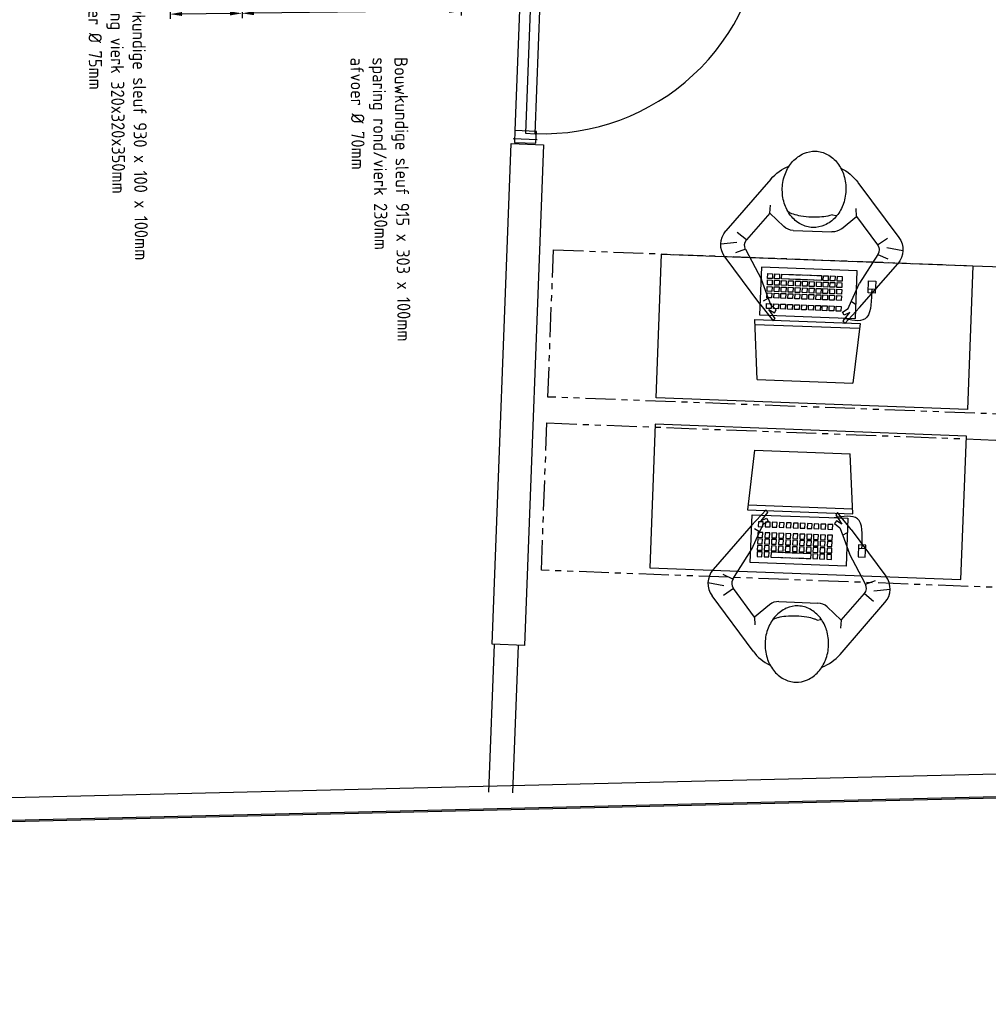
# Model space of a CAD drawing. Header units: millimetres. Extents: x 119024465 to 119292677, y 483022511 to 483148062.
# Tile 72 of 162: x 119096372 to 119100415, y 483053543 to 483057654. Entities that reach past the tile are written whole.
import ezdxf

# ---------------------------------------------------------------- set-up
doc = ezdxf.new("R2010")
doc.units = ezdxf.units.MM
doc.header["$LTSCALE"] = 100
doc.linetypes.add('PHANTOM', pattern=[2.5, 1.25, -0.25, 0.25, -0.25, 0.25, -0.25])
doc.layers.get('0').update_dxf_attribs({"linetype": 'CONTINUOUS'})
doc.layers.get('Defpoints').update_dxf_attribs({"linetype": 'CONTINUOUS'})
doc.layers.add('(22) Binnenwanden', color=1, linetype='CONTINUOUS', lineweight=0)
doc.layers.add('APPARATEN_0', color=7, linetype='CONTINUOUS', lineweight=25)
for name, color, linetype in [('00KA035', 7, 'CONTINUOUS'), ('200', 2, 'CONTINUOUS'), ('200-2D', 1, 'CONTINUOUS'), ('200-3D', 1, 'CONTINUOUS'), ('204', 1, 'CONTINUOUS'), ('AL31----', 5, 'CONTINUOUS'), ('APPARAAT', 3, 'CONTINUOUS'), ('BEMATING', 7, 'CONTINUOUS'), ('BT00----_RUIMTENRS', 7, 'CONTINUOUS'), ('LAYER22', 12, 'CONTINUOUS'), ('LAYER32', 7, 'CONTINUOUS'), ('MAN', 7, 'CONTINUOUS'), ('MUUR', 2, 'CONTINUOUS')]:
    doc.layers.add(name, color=color, linetype=linetype)
doc.styles.get("Standard").update_dxf_attribs({"font": 'ISOCP.SHX'})
doc.dimstyles.new('GB-HOME', dxfattribs={"dimscale": 20, "dimtxt": 2.5, "dimasz": 2.5, "dimexe": 1, "dimexo": 1, "dimgap": 1, "dimtad": 1, "dimdec": 0, "dimzin": 0, "dimdsep": 46, "dimtxsty": 'Standard', "dimcen": 0.09, "dimadec": 0, "dimazin": 0, "dimtfac": 1, "dimtdec": 0, "dimtofl": 0, "dimtmove": 0, "dimatfit": 3, "dimfxl": 1, "dimtolj": 1, "dimtzin": 0, "dimarcsym": 0})

# ---------------------------------------------------------------- blocks, each defined once
blk = doc.blocks.new('32-PPRAS')
at = {"layer": 'LAYER32', "color": 2, "linetype": 'Continuous'}
blk.add_lwpolyline([(0, 90), (-50, 90), (-50, 0), (0, 0)], close=True, dxfattribs=at)
blk = doc.blocks.new('32-PPLAS')
at = {"layer": 'LAYER32', "color": 2, "linetype": 'Continuous'}
blk.add_lwpolyline([(0, 90), (50, 90), (50, 0), (0, 0)], close=True, dxfattribs=at)
blk = doc.blocks.new('deur90')
at = {"layer": 'LAYER22', "color": 2, "linetype": 'Continuous'}
for points in [[(-227.4, 1169.9), (-327.4, 1169.9)], [(-327.4, 199.9), (-227.4, 199.9)]]:
    blk.add_lwpolyline(points, dxfattribs=at)
at = {"layer": 'LAYER32', "color": 1, "linetype": 'Continuous'}
blk.add_lwpolyline([(-317.4, 225.4, -0.414214), (-1236.8, 1144.9), (-317.4, 1144.9)], format="xyb", dxfattribs=at)
for points in [[(-317.4, 224.9), (-317.4, 1144.9), (-277.4, 1144.9), (-277.4, 224.9), (-317.4, 224.9), (-317.4, 1144.9)], [(-232.4, 1134.9), (-232.4, 234.9)]]:
    blk.add_lwpolyline(points, dxfattribs=at)
at = {"layer": 'LAYER32', "yscale": -1, "rotation": 270.0000006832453}
for name, p in [('32-PPLAS', (-232.4, 1184.9)), ('32-PPRAS', (-232.4, 184.9))]:
    blk.add_blockref(name, p, dxfattribs=at)
blk = doc.blocks.new('MAAN')
at = {"layer": '00KA035', "color": 7, "linetype": 'Continuous'}
for p, q in [((205.5, 283.7), (198.1, 232.2)), ((189.5, 201.6), (166.4, 232.2)), ((219.9, 203.9), (232.9, 235.9)), ((100.7, 130.5), (75.7, 128.8)), ((98.2, -70.9), (100.6, -83.2)), ((100.7, -148.2), (75.7, -146.5)), ((189.5, -219.3), (166.4, -249.9)), ((205.5, -301.4), (198.1, -249.9)), ((219.9, -221.6), (232.9, -253.7))]:
    blk.add_line(p, q, dxfattribs=at)
for centre, radius, start, end in [((35.9, 35.1), 68.5, 16.5456, 32.8907), ((-42.8, 11.8), 150.5, 7.0152, 16.5456), ((-168.8, -3.7), 277.5, 0, 7.0152), ((-168.8, -3.7), 277.5, 352.9848, 360), ((35.9, -42.6), 68.5, 335.5883, 343.4544), ((-42.8, -19.3), 150.5, 343.4544, 352.9848)]:
    blk.add_arc(centre, radius, start, end, dxfattribs=at)
at = {"layer": 'MAN', "color": 7, "linetype": 'Continuous'}
for p, q in [((-8.7, 130.9), (163.2, 268.8)), ((393, 151.7), (247.8, 268.7)), ((100.7, 130.5), (189.5, 201.6)), ((219.9, 203.9), (315.1, 148.6)), ((142.1, 83.5), (100.7, 130.5)), ((372.7, 125.2), (315.1, 148.6)), ((374.3, 124.5), (383.7, 140.6)), ((393, 151.7), (446, 106.1)), ((397, 114.8), (372.7, 125.2)), ((410.1, 97.7), (397, 114.8)), ((438, 100.8), (409.8, 121.2)), ((409.8, 121.2), (419.7, 103.4)), ((419.7, 103.4), (410.1, 97.7)), ((446, 106.1), (438, 100.8)), ((153.3, 53.7), (153.3, -71.4)), ((142.1, -101.2), (100.7, -148.2)), ((393, -169.4), (446, -123.8)), ((410.1, -115.5), (397, -132.5)), ((438, -118.5), (409.8, -138.9)), ((409.8, -138.9), (419.7, -121.1)), ((419.7, -121.1), (410.1, -115.5)), ((446, -123.8), (438, -118.5)), ((-8.7, -148.6), (163.2, -286.6)), ((100.7, -148.2), (189.5, -219.3)), ((372.7, -143), (315.1, -166.3)), ((397, -132.5), (372.7, -143)), ((374.3, -142.3), (383.7, -158.3)), ((219.9, -221.6), (315.1, -166.3)), ((393, -169.4), (247.8, -286.5))]:
    blk.add_line(p, q, dxfattribs=at)
for centre, radius, start, end in [((205.4, 216.2), 67.5, 51.1321, 128.734), ((206.4, 180.5), 27, 59.8289, 128.734), ((85, 14.1), 149.8, 128.734, 156.3252), ((0, -17.7), 105.5, 129.8057, 153.57), ((11.6, -31.6), 123.5, 109.0436, 129.8056), ((19.1, -53.4), 146.6, 90, 109.0436), ((19.1, -53.4), 146.6, 70.9565, 90), ((26.6, -31.6), 123.5, 50.1944, 70.9565), ((38.2, -17.7), 105.5, 26.43, 50.1944), ((108.3, 53.7), 45, 0, 41.3535), ((-17.8, -8.9), 85.6, 153.5701, 180), ((56, -8.9), 85.6, 0.0001, 26.4299), ((-17.8, -8.9), 85.6, 180.0001, 206.4299), ((56, -8.9), 85.6, 333.5701, 359.9999), ((0, 0), 105.5, 206.43, 230.1944), ((38.2, 0), 105.5, 309.8056, 333.57), ((11.6, 13.9), 123.5, 230.1944, 250.9564), ((85, -31.8), 149.8, 203.6748, 231.2661), ((26.6, 13.9), 123.5, 289.0435, 309.8055), ((108.3, -71.4), 45, 318.6465, 0), ((19.1, 35.7), 146.6, 250.9564, 270), ((19.1, 35.7), 146.6, 270, 289.0436), ((206.4, -198.3), 27, 231.266, 300.1711), ((205.4, -233.9), 67.5, 231.266, 308.8679)]:
    blk.add_arc(centre, radius, start, end, dxfattribs=at)
blk = doc.blocks.new('POP')
at = {"layer": '00KA035', "color": 7, "linetype": 'Continuous', "xscale": 1.29999995, "yscale": 1.29999995}
blk.add_blockref('MAAN', (-0.4, 16.7), dxfattribs=at)
blk = doc.blocks.new('figuurbureau')
at = {"layer": 'APPARATEN_0', "ltscale": 5}
for p, q in [((-1247.1, 1054.9), (-1267.1, 804.9)), ((-1247.1, 1054.9), (-847.1, 1054.9)), ((-827.1, 804.9), (-847.1, 1054.9)), ((-1265.5, 824.9), (-828.7, 824.9)), ((-1267.1, 804.9), (-827.1, 804.9)), ((-1247.1, 584.9), (-1247.1, 784.9)), ((-1247.1, 784.9), (-847.1, 784.9)), ((-847.1, 784.9), (-847.1, 584.9)), ((-1199.7, 756.5), (-1219.7, 756.5)), ((-1219.7, 756.5), (-1219.7, 736.5)), ((-1199.7, 736.5), (-1199.7, 756.5)), ((-1170.3, 756.5), (-1190.3, 756.5)), ((-1190.3, 756.5), (-1190.3, 736.5)), ((-1170.3, 736.5), (-1170.3, 756.5)), ((-1141.5, 756.5), (-1161.5, 756.5)), ((-1161.5, 756.5), (-1161.5, 736.5)), ((-1141.5, 736.5), (-1141.5, 756.5)), ((-1132.1, 756.5), (-1132.1, 736.5)), ((-1112.1, 756.5), (-1132.1, 756.5)), ((-1112.1, 736.5), (-1112.1, 756.5)), ((-1082.7, 756.5), (-1102.7, 756.5)), ((-1102.7, 756.5), (-1102.7, 736.5)), ((-1082.7, 736.5), (-1082.7, 756.5)), ((-1073.3, 756.5), (-1073.3, 736.5)), ((-1053.3, 756.5), (-1073.3, 756.5)), ((-1053.3, 736.5), (-1053.3, 756.5)), ((-1044.5, 756.5), (-1044.5, 736.5)), ((-1024.5, 756.5), (-1044.5, 756.5)), ((-1024.5, 736.5), (-1024.5, 756.5)), ((-995.1, 756.5), (-1015.1, 756.5)), ((-1015.1, 756.5), (-1015.1, 736.5)), ((-995.1, 736.5), (-995.1, 756.5)), ((-967.1, 756.5), (-987.1, 756.5)), ((-987.1, 756.5), (-987.1, 736.5)), ((-967.1, 736.5), (-967.1, 756.5)), ((-938.3, 756.5), (-958.3, 756.5)), ((-958.3, 756.5), (-958.3, 736.5)), ((-938.3, 736.5), (-938.3, 756.5)), ((-928.9, 756.5), (-928.9, 736.5)), ((-908.9, 756.5), (-928.9, 756.5)), ((-908.9, 736.5), (-908.9, 756.5)), ((-1219.7, 736.5), (-1199.7, 736.5)), ((-1199.7, 711.7), (-1219.7, 711.7)), ((-1219.7, 711.7), (-1219.7, 691.7)), ((-1199.7, 691.7), (-1199.7, 711.7)), ((-1190.3, 736.5), (-1170.3, 736.5)), ((-1190.3, 711.7), (-1190.3, 691.7)), ((-1170.3, 711.7), (-1190.3, 711.7)), ((-1170.3, 691.7), (-1170.3, 711.7)), ((-1161.5, 736.5), (-1141.5, 736.5)), ((-1161.5, 711.7), (-1161.5, 691.7)), ((-1141.5, 711.7), (-1161.5, 711.7)), ((-1141.5, 691.7), (-1141.5, 711.7)), ((-1132.1, 736.5), (-1112.1, 736.5)), ((-1112.1, 711.7), (-1132.1, 711.7)), ((-1132.1, 711.7), (-1132.1, 691.7)), ((-1112.1, 691.7), (-1112.1, 711.7)), ((-1102.7, 736.5), (-1082.7, 736.5)), ((-1102.7, 711.7), (-1102.7, 691.7)), ((-1082.7, 711.7), (-1102.7, 711.7)), ((-1082.7, 691.7), (-1082.7, 711.7)), ((-1073.3, 736.5), (-1053.3, 736.5)), ((-1053.3, 711.7), (-1073.3, 711.7)), ((-1073.3, 711.7), (-1073.3, 691.7)), ((-1053.3, 691.7), (-1053.3, 711.7)), ((-1044.5, 736.5), (-1024.5, 736.5)), ((-1024.5, 711.7), (-1044.5, 711.7)), ((-1044.5, 711.7), (-1044.5, 691.7)), ((-1024.5, 691.7), (-1024.5, 711.7)), ((-1015.1, 736.5), (-995.1, 736.5)), ((-1015.1, 711.7), (-1015.1, 691.7)), ((-995.1, 711.7), (-1015.1, 711.7)), ((-995.1, 691.7), (-995.1, 711.7)), ((-987.1, 736.5), (-967.1, 736.5)), ((-987.1, 711.7), (-987.1, 691.7)), ((-967.1, 711.7), (-987.1, 711.7)), ((-967.1, 691.7), (-967.1, 711.7)), ((-958.3, 736.5), (-938.3, 736.5)), ((-958.3, 711.7), (-958.3, 691.7)), ((-938.3, 711.7), (-958.3, 711.7)), ((-938.3, 691.7), (-938.3, 711.7)), ((-928.9, 736.5), (-908.9, 736.5)), ((-908.9, 711.7), (-928.9, 711.7)), ((-928.9, 711.7), (-928.9, 691.7)), ((-908.9, 691.7), (-908.9, 711.7)), ((-1219.7, 691.7), (-1199.7, 691.7)), ((-1199.7, 685.1), (-1219.7, 685.1)), ((-1219.7, 685.1), (-1219.7, 665.1)), ((-1219.7, 665.1), (-1199.7, 665.1)), ((-1199.7, 657.8), (-1219.7, 657.8)), ((-1219.7, 657.8), (-1219.7, 637.8)), ((-1199.7, 665.1), (-1199.7, 685.1)), ((-1199.7, 637.8), (-1199.7, 657.8)), ((-1190.3, 691.7), (-1170.3, 691.7)), ((-1190.3, 685.1), (-1190.3, 665.1)), ((-1170.3, 685.1), (-1190.3, 685.1)), ((-1190.3, 665.1), (-1170.3, 665.1)), ((-1190.3, 657.8), (-1190.3, 637.8)), ((-1170.3, 657.8), (-1190.3, 657.8)), ((-1170.3, 665.1), (-1170.3, 685.1)), ((-1170.3, 637.8), (-1170.3, 657.8)), ((-1161.5, 691.7), (-1141.5, 691.7)), ((-1161.5, 685.1), (-1161.5, 665.1)), ((-1141.5, 685.1), (-1161.5, 685.1)), ((-1161.5, 665.1), (-1141.5, 665.1)), ((-1161.5, 657.8), (-1161.5, 637.8)), ((-1141.5, 657.8), (-1161.5, 657.8)), ((-1141.5, 665.1), (-1141.5, 685.1)), ((-1141.5, 637.8), (-1141.5, 657.8)), ((-1132.1, 691.7), (-1112.1, 691.7)), ((-1112.1, 685.1), (-1132.1, 685.1)), ((-1132.1, 685.1), (-1132.1, 665.1)), ((-1132.1, 665.1), (-1112.1, 665.1)), ((-1112.1, 657.8), (-1132.1, 657.8)), ((-1132.1, 657.8), (-1132.1, 637.8)), ((-1112.1, 665.1), (-1112.1, 685.1)), ((-1112.1, 637.8), (-1112.1, 657.8)), ((-1102.7, 691.7), (-1082.7, 691.7)), ((-1102.7, 685.1), (-1102.7, 665.1)), ((-1082.7, 685.1), (-1102.7, 685.1)), ((-1102.7, 665.1), (-1082.7, 665.1)), ((-1102.7, 657.8), (-1102.7, 637.8)), ((-1082.7, 657.8), (-1102.7, 657.8)), ((-1082.7, 665.1), (-1082.7, 685.1)), ((-1082.7, 637.8), (-1082.7, 657.8)), ((-1073.3, 691.7), (-1053.3, 691.7)), ((-1053.3, 685.1), (-1073.3, 685.1)), ((-1073.3, 685.1), (-1073.3, 665.1)), ((-1073.3, 665.1), (-1053.3, 665.1)), ((-1053.3, 657.8), (-1073.3, 657.8)), ((-1073.3, 657.8), (-1073.3, 637.8)), ((-1053.3, 665.1), (-1053.3, 685.1)), ((-1053.3, 637.8), (-1053.3, 657.8)), ((-1044.5, 691.7), (-1024.5, 691.7)), ((-1024.5, 685.1), (-1044.5, 685.1)), ((-1044.5, 685.1), (-1044.5, 665.1)), ((-1044.5, 665.1), (-1024.5, 665.1)), ((-1024.5, 657.8), (-1044.5, 657.8)), ((-1044.5, 657.8), (-1044.5, 637.8)), ((-1024.5, 665.1), (-1024.5, 685.1)), ((-1024.5, 637.8), (-1024.5, 657.8)), ((-1015.1, 691.7), (-995.1, 691.7)), ((-1015.1, 685.1), (-1015.1, 665.1)), ((-995.1, 685.1), (-1015.1, 685.1)), ((-1015.1, 665.1), (-995.1, 665.1)), ((-1015.1, 657.8), (-1015.1, 637.8)), ((-995.1, 657.8), (-1015.1, 657.8)), ((-995.1, 665.1), (-995.1, 685.1)), ((-995.1, 637.8), (-995.1, 657.8)), ((-987.1, 691.7), (-967.1, 691.7)), ((-987.1, 685.1), (-987.1, 665.1)), ((-967.1, 685.1), (-987.1, 685.1)), ((-987.1, 665.1), (-967.1, 665.1)), ((-987.1, 657.8), (-987.1, 637.8)), ((-967.1, 657.8), (-987.1, 657.8)), ((-967.1, 665.1), (-967.1, 685.1)), ((-967.1, 637.8), (-967.1, 657.8)), ((-958.3, 691.7), (-938.3, 691.7)), ((-958.3, 685.1), (-958.3, 665.1)), ((-938.3, 685.1), (-958.3, 685.1)), ((-958.3, 665.1), (-938.3, 665.1)), ((-958.3, 657.8), (-958.3, 637.8)), ((-938.3, 657.8), (-958.3, 657.8)), ((-938.3, 665.1), (-938.3, 685.1)), ((-938.3, 637.8), (-938.3, 657.8)), ((-928.9, 691.7), (-908.9, 691.7)), ((-908.9, 685.1), (-928.9, 685.1)), ((-928.9, 685.1), (-928.9, 665.1)), ((-928.9, 665.1), (-908.9, 665.1)), ((-908.9, 657.8), (-928.9, 657.8)), ((-928.9, 657.8), (-928.9, 637.8)), ((-908.9, 665.1), (-908.9, 685.1)), ((-908.9, 637.8), (-908.9, 657.8)), ((-768.4, 675.4), (-798.4, 675.4)), ((-798.4, 675.4), (-798.4, 625.4)), ((-768.4, 660.4), (-798.4, 660.4)), ((-783.4, 660.4), (-783.4, 675.4)), ((-768.4, 625.4), (-768.4, 675.4)), ((-1219.7, 637.8), (-1199.7, 637.8)), ((-1219.7, 631.2), (-1219.7, 611.2)), ((-1199.7, 631.2), (-1219.7, 631.2)), ((-1199.7, 611.2), (-1199.7, 631.2)), ((-1190.3, 637.8), (-1170.3, 637.8)), ((-1190.3, 631.2), (-1190.3, 611.2)), ((-1170.3, 631.2), (-1190.3, 631.2)), ((-1170.3, 611.2), (-1170.3, 631.2)), ((-1161.5, 637.8), (-1141.5, 637.8)), ((-995.1, 631.2), (-1161.5, 631.2)), ((-1161.5, 631.2), (-1161.5, 611.2)), ((-1132.1, 637.8), (-1112.1, 637.8)), ((-1112.1, 631.2), (-1132.1, 631.2)), ((-1102.7, 637.8), (-1082.7, 637.8)), ((-1082.7, 631.2), (-1102.7, 631.2)), ((-1073.3, 637.8), (-1053.3, 637.8)), ((-1053.3, 631.2), (-1073.3, 631.2)), ((-1044.5, 637.8), (-1024.5, 637.8)), ((-1024.5, 631.2), (-1044.5, 631.2)), ((-1015.1, 637.8), (-995.1, 637.8)), ((-995.1, 631.2), (-1015.1, 631.2)), ((-995.1, 611.2), (-995.1, 631.2)), ((-987.1, 637.8), (-967.1, 637.8)), ((-967.1, 631.2), (-987.1, 631.2)), ((-987.1, 631.2), (-987.1, 611.2)), ((-967.1, 611.2), (-967.1, 631.2)), ((-958.3, 637.8), (-938.3, 637.8)), ((-938.3, 631.2), (-958.3, 631.2)), ((-958.3, 631.2), (-958.3, 611.2)), ((-938.3, 611.2), (-938.3, 631.2)), ((-928.9, 637.8), (-908.9, 637.8)), ((-928.9, 631.2), (-928.9, 611.2)), ((-908.9, 631.2), (-928.9, 631.2)), ((-908.9, 611.2), (-908.9, 631.2)), ((-798.4, 625.4), (-768.4, 625.4)), ((-847.1, 584.9), (-1247.1, 584.9)), ((-1219.7, 611.2), (-1199.7, 611.2)), ((-1190.3, 611.2), (-1170.3, 611.2)), ((-1161.5, 611.2), (-995.1, 611.2)), ((-1132.1, 611.2), (-1112.1, 611.2)), ((-1102.7, 611.2), (-1082.7, 611.2)), ((-1073.3, 611.2), (-1053.3, 611.2)), ((-1044.5, 611.2), (-1024.5, 611.2)), ((-1015.1, 611.2), (-995.1, 611.2)), ((-987.1, 611.2), (-967.1, 611.2)), ((-958.3, 611.2), (-938.3, 611.2)), ((-928.9, 611.2), (-908.9, 611.2))]:
    blk.add_line(p, q, dxfattribs=at)
blk.add_spline([(-783.4, 675.4), (-806.9, 784.9), (-904.6, 784.9)], degree=3, dxfattribs=at)
at = {"layer": 'MUUR', "color": 0}
blk.add_lwpolyline([(-1665.6, 546.9), (-365.6, 546.9), (-365.6, 1146.9), (-1665.6, 1146.9)], close=True, dxfattribs=at)
at = {"color": 7, "linetype": 'Continuous', "rotation": 90}
blk.add_blockref('POP', (-1034.7, 227.9), dxfattribs=at)
blk = doc.blocks.new('*D267')
at = {"color": 0, "linetype": 'ByBlock', "transparency": 16777216}
for p, q in [((-33173.5, 88621.7), (-32735.6, 88621.7)), ((-32755.6, 88571.7), (-32755.6, 87757)), ((-33068.5, 87707), (-32735.6, 87707))]:
    blk.add_line(p, q, dxfattribs=at)
for points in [[(-32764, 88571.7), (-32747.3, 88571.7), (-32755.6, 88621.7)], [(-32764, 87757), (-32747.3, 87757), (-32755.6, 87707)]]:
    blk.add_solid(points, dxfattribs=at)
at = {"layer": 'Defpoints', "color": 0, "linetype": 'ByBlock', "transparency": 16777216}
for p in [(-33193.5, 88621.7), (-33088.5, 87707), (-32755.6, 87707)]:
    blk.add_point(p, dxfattribs=at)
at = {"color": 0, "linetype": 'ByBlock', "transparency": 16777216, "insert": (-32800.6, 88164.4), "char_height": 50, "attachment_point": 5, "rotation": 90}
blk.add_mtext('\\A1;930', dxfattribs=at)
blk = doc.blocks.new('*D266')
at = {"color": 0, "linetype": 'ByBlock', "transparency": 16777216}
for p, q in [((-33068.5, 87707), (-32735.6, 87707)), ((-32755.6, 87657), (-32755.6, 87457)), ((-33068.5, 87407), (-32735.6, 87407))]:
    blk.add_line(p, q, dxfattribs=at)
for points in [[(-32764, 87657), (-32747.3, 87657), (-32755.6, 87707)], [(-32764, 87457), (-32747.3, 87457), (-32755.6, 87407)]]:
    blk.add_solid(points, dxfattribs=at)
at = {"layer": 'Defpoints', "color": 0, "linetype": 'ByBlock', "transparency": 16777216}
for p in [(-33088.5, 87707), (-33088.5, 87407), (-32755.6, 87407)]:
    blk.add_point(p, dxfattribs=at)
at = {"color": 0, "linetype": 'ByBlock', "transparency": 16777216, "insert": (-32800.6, 87557), "char_height": 50, "attachment_point": 5, "rotation": 90}
blk.add_mtext('\\A1;320', dxfattribs=at)
blk = doc.blocks.new('*D265')
at = {"color": 0, "linetype": 'ByBlock', "transparency": 16777216}
for p, q in [((-33388.5, 87387), (-33388.5, 87249.9)), ((-33088.5, 87387), (-33088.5, 87249.9)), ((-33338.5, 87269.9), (-33138.5, 87269.9))]:
    blk.add_line(p, q, dxfattribs=at)
for points in [[(-33338.5, 87278.3), (-33338.5, 87261.6), (-33388.5, 87269.9)], [(-33138.5, 87278.3), (-33138.5, 87261.6), (-33088.5, 87269.9)]]:
    blk.add_solid(points, dxfattribs=at)
at = {"layer": 'Defpoints', "color": 0, "linetype": 'ByBlock', "transparency": 16777216}
for p in [(-33388.5, 87407), (-33088.5, 87407), (-33088.5, 87269.9)]:
    blk.add_point(p, dxfattribs=at)
at = {"color": 0, "linetype": 'ByBlock', "transparency": 16777216, "insert": (-33238.5, 87314.9), "char_height": 50, "attachment_point": 5}
blk.add_mtext('\\A1;320', dxfattribs=at)
blk = doc.blocks.new('vloergootlang')
at = {"layer": '200', "linetype": 'Continuous'}
for p, q in [((-192.8, 304), (-192.8, 1218.6)), ((-102.8, 304), (-102.8, 1218.6)), ((-162.8, 304), (-162.8, 1185.8)), ((-132.8, 304), (-132.8, 1185.8)), ((-297.8, 4), (-297.8, 304)), ((-297.8, 304), (2.2, 304)), ((2.2, 304), (2.2, 4)), ((2.2, 4), (-297.8, 4))]:
    blk.add_line(p, q, dxfattribs=at)
at = {"layer": '204', "linetype": 'Continuous'}
for p, q in [((-267.8, 34), (-267.8, 274)), ((-267.8, 34), (-27.8, 274)), ((-27.8, 34), (-267.8, 274)), ((-267.8, 274), (-27.8, 274)), ((-27.8, 274), (-27.8, 34)), ((-27.8, 34), (-267.8, 34))]:
    blk.add_line(p, q, dxfattribs=at)
blk.add_circle((-147.8, 154), 63.7, dxfattribs=at)
at = {"layer": 'APPARAAT', "linetype": 'Continuous'}
for p, q in [((-192.8, 1218.6), (-102.8, 1218.6)), ((-162.8, 1185.8), (-132.8, 1185.8))]:
    blk.add_line(p, q, dxfattribs=at)
at = {"layer": 'BEMATING', "linetype": 'Continuous'}
for p, q in [((170.1, -128.9), (-123.3, 438.1)), ((175, -221.8), (-40.2, 135.1)), ((162.8, -312.2), (-123.3, 115.5))]:
    blk.add_line(p, q, dxfattribs=at)
at = {"layer": 'BEMATING'}
for s, p in [('Bouwkundige sleuf 915 x 303 x 100mm', (525.3, 937.6)), ('sparing rond/vierk 230mm', (525.3, 845.9)), ('afvoer %%c 70mm', (525.3, 754.2)), ('Bouwkundige sleuf 930 x 100 x 100mm', (176.8, -154.3)), ('sparing vierk 320x320x350mm', (176.8, -246)), ('afvoer %%c 75mm', (176.8, -337.6))]:
    blk.add_text(s, height=55, dxfattribs=at).set_placement(p)
at = {"layer": 'BEMATING', "linetype": 'Continuous'}
for base, p1, p2, text, picture, middle in [((335.1, 304), (-102.8, 1218.6), (2.2, 304), '930', '*D267', (290.1, 761.3)), ((335.1, 4), (2.2, 304), (2.2, 4), '320', '*D266', (290.1, 154))]:
    dim = blk.add_linear_dim(base=base, p1=p1, p2=p2, angle=90, text=text, dimstyle='GB-HOME', dxfattribs=at)
    dim.commit()
    dim.dimension.update_dxf_attribs({"geometry": picture, "text_midpoint": middle, "insert": (33090.7, -87403.1)})
dim = blk.add_linear_dim(base=(2.2, -133.1), p1=(-297.8, 4), p2=(2.2, 4), text='320', dimstyle='GB-HOME', dxfattribs=at)
dim.commit()
dim.dimension.update_dxf_attribs({"geometry": '*D265', "text_midpoint": (-147.8, -88.1), "insert": (33090.7, -87403.1)})

msp = doc.modelspace()

# ---------------------------------------------------------------- linework, layer by layer
at = {"layer": '(22) Binnenwanden', "lineweight": 30}
for p, q in [((119098330.1, 483054429.6), (119098353.5, 483055046.6)), ((119098430.1, 483054425.8), (119098453.5, 483055042.8)), ((119094628.5, 483054365.7), (119103138.9, 483054570.1)), ((119094630.9, 483054265.8), (119103141.3, 483054470.2))]:
    msp.add_line(p, q, dxfattribs=at)
msp.add_line((119064128.9, 483053543.4), (119118077.9, 483054830.9))
at = {"layer": '200-2D'}
msp.add_lwpolyline([(119098423.1, 483057136.3), (119098557.9, 483057131.2), (119098478.7, 483055040.9), (119098343.8, 483055046.1)], close=True, dxfattribs=at)
at = {"layer": 'AL31----', "linetype": 'PHANTOM'}
for points in [[(119098599.8, 483056693.1), (119100630.8, 483056616), (119100607.5, 483056001.5), (119098576.5, 483056078.5)], [(119098572.4, 483055970.1), (119100603.4, 483055893), (119100580, 483055278.5), (119098549, 483055355.5)]]:
    msp.add_lwpolyline(points, close=True, dxfattribs=at)

# ---------------------------------------------------------------- block references
at = {"layer": '200-3D', "rotation": 270.6517250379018}
msp.add_blockref('vloergootlang', (119096991.9, 483058011.9), dxfattribs=at)
at = {"layer": '200-3D', "xscale": -1, "rotation": 357.8278999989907}
msp.add_blockref('deur90', (119098197.3, 483056965.1), dxfattribs=at)
at = {"layer": 'AL31----', "linetype": 'PHANTOM', "xscale": -1, "rotation": 177.8278999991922}
msp.add_blockref('figuurbureau', (119100736.1, 483057158.2), dxfattribs=at)
at = {"layer": 'AL31----', "linetype": 'PHANTOM', "rotation": 357.8278999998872}
msp.add_blockref('figuurbureau', (119100645, 483054755.7), dxfattribs=at)

# ---------------------------------------------------------------- texts
at = {"layer": 'BT00----_RUIMTENRS', "width": 0.8}
msp.add_text('Koude keuken uitgifte', height=600, rotation=357.9091, dxfattribs=at).set_placement((119089961, 483055969.9))

doc.saveas('drawing.dxf')
